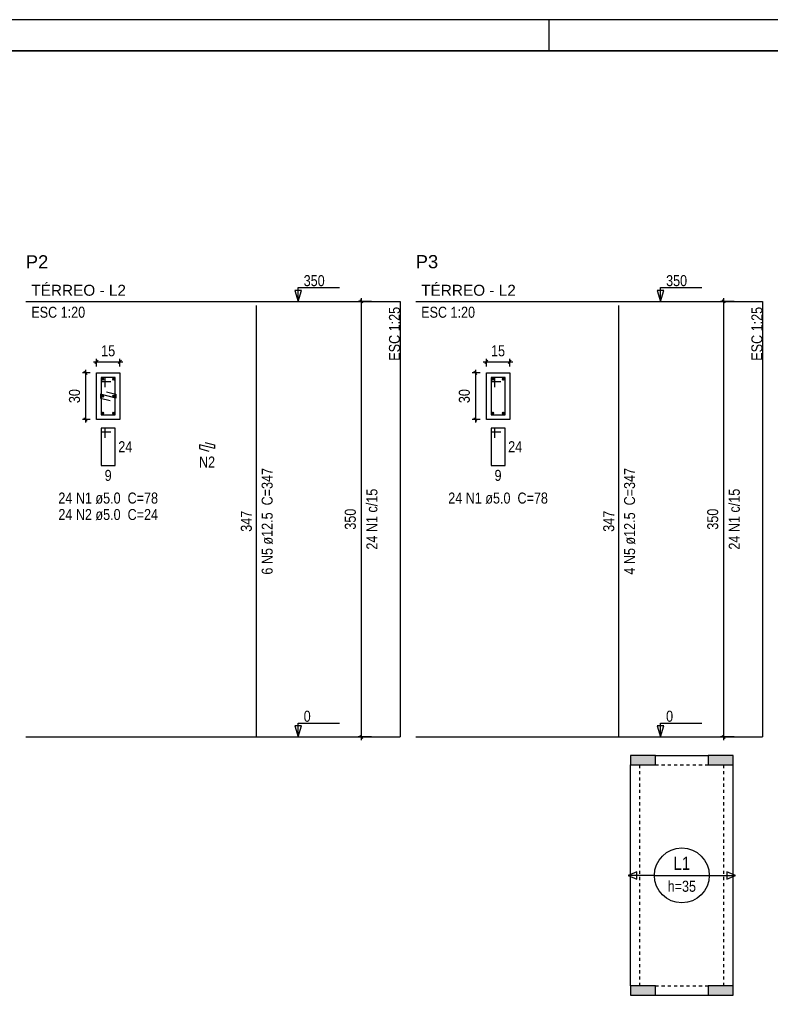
# Model space of a CAD drawing. Extents: x 1874 to 2462, y -2142 to -2023.
# Tile 62 of 74: x 2298 to 2322, y -2055 to -2023. Entities that reach past the tile are written whole.
import ezdxf

# ---------------------------------------------------------------- set-up
doc = ezdxf.new("R2010")
doc.units = 0
doc.header["$LTSCALE"] = 0.1
doc.header["$MEASUREMENT"] = 0
doc.header["$PDMODE"] = 3
doc.header["$PDSIZE"] = 0.1
doc.linetypes.add('DOT2', pattern=[3.175, 0, -3.175])
doc.layers.get('0').update_dxf_attribs({"linetype": 'CONTINUOUS', "lineweight": 25})
doc.layers.get('DEFPOINTS').update_dxf_attribs({"linetype": 'CONTINUOUS', "lineweight": 25})
for name, color, linetype, lineweight in [('Descrição da armadura', 7, 'CONTINUOUS', 5), ('DT-Barras na forma', 20, 'CONTINUOUS', 30), ('DT-Barras no corte', 20, 'CONTINUOUS', 5), ('DT-Barras rebatidas', 20, 'CONTINUOUS', 30), ('DT-Cotas', 1, 'CONTINUOUS', 9), ('DT-Forma', 130, 'CONTINUOUS', 30), ('DT-Pontilhado', 3, 'CONTINUOUS', 25), ('DT-Textos', 7, 'CONTINUOUS', 25), ('DT-Título', 7, 'CONTINUOUS', 25), ('FO-Hachuras dos pilares', 80, 'CONTINUOUS', 25), ('FO-PILARES', 160, 'CONTINUOUS', 30), ('FO-VIGAS', 130, 'CONTINUOUS', 30), ('Textos armaduras', 7, 'CONTINUOUS', 5)]:
    doc.layers.add(name, color=color, linetype=linetype, lineweight=lineweight)
doc.layers.add('XX-CARIMBO', color=9, linetype='CONTINUOUS')
doc.layers.add('XX-FOLHA', color=253, linetype='CONTINUOUS')
doc.styles.add('ARIAL', font='arial.ttf')
doc.styles.add('ArialNarrow', font='ARIALN.TTF')
doc.dimstyles.new('UM_20.000000', dxfattribs={"dimtxt": 0.18, "dimasz": 0.1, "dimexe": 0.1, "dimexo": 0.2, "dimgap": 0, "dimtad": 1, "dimtih": 1, "dimtoh": 1, "dimdec": 0, "dimlfac": 20, "dimzin": 0, "dimdsep": 46, "dimtxsty": 'Standard', "dimblk": 'CLOSED', "dimblk1": 'CLOSED', "dimblk2": 'CLOSED', "dimcen": 0.09, "dimdle": 0.1, "dimadec": 0, "dimazin": 2, "dimtfac": 1, "dimtdec": 4, "dimtofl": 0, "dimtmove": 0, "dimatfit": 3, "dimldrblk": 'CLOSED', "dimfxl": 1, "dimtolj": 1, "dimarcsym": 0})
doc.dimstyles.new('UM_25.000000', dxfattribs={"dimtxt": 0.18, "dimasz": 0.1, "dimexe": 0.1, "dimexo": 0.2, "dimgap": 0, "dimtad": 1, "dimtih": 1, "dimtoh": 1, "dimdec": 0, "dimlfac": 25, "dimzin": 0, "dimdsep": 46, "dimtxsty": 'Standard', "dimblk": 'CLOSED', "dimblk1": 'CLOSED', "dimblk2": 'CLOSED', "dimcen": 0.09, "dimdle": 0.1, "dimadec": 0, "dimazin": 2, "dimtfac": 1, "dimtdec": 4, "dimtofl": 0, "dimtmove": 0, "dimatfit": 3, "dimldrblk": 'CLOSED', "dimfxl": 1, "dimtolj": 1, "dimarcsym": 0})

# ---------------------------------------------------------------- blocks, each defined once
blk = doc.blocks.new('_OBLIQUE')
at = {"color": 0, "linetype": 'ByBlock', "lineweight": -2}
blk.add_line((-0.5, -0.5), (0.5, 0.5), dxfattribs=at)
blk = doc.blocks.new('*D4388')
at = {"layer": 'DEFPOINTS', "color": 0, "transparency": 16777216}
for p in [(2300.128, -2034.594), (2299.775, -2036.094), (2300.128, -2036.094)]:
    blk.add_point(p, dxfattribs=at)
at = {"layer": 'DT-Cotas', "color": 0, "lineweight": -2, "transparency": 16777216}
for p, q in [((2299.775, -2034.494), (2299.775, -2036.194)), ((2299.928, -2034.594), (2299.675, -2034.594)), ((2299.928, -2036.094), (2299.675, -2036.094))]:
    blk.add_line(p, q, dxfattribs=at)
at = {"layer": 'DT-Cotas', "color": 0, "lineweight": -2, "transparency": 16777216, "xscale": 0.1, "yscale": 0.1, "zscale": 0.1}
for p, rotation in [((2299.775, -2034.594), 90), ((2299.775, -2036.094), 270)]:
    blk.add_blockref('_OBLIQUE', p, dxfattribs=dict(at, rotation=rotation))
at = {"layer": 'DT-Cotas', "transparency": 16777216, "insert": (2299.422, -2035.344), "char_height": 0.353, "attachment_point": 5, "rotation": 90, "style": 'ArialNarrow'}
blk.add_mtext('\\A1;30', dxfattribs=at)
blk = doc.blocks.new('*D4389')
at = {"layer": 'DEFPOINTS', "color": 0, "transparency": 16777216}
for p in [(2300.878, -2034.241), (2300.128, -2034.594), (2300.878, -2034.594)]:
    blk.add_point(p, dxfattribs=at)
at = {"layer": 'DT-Cotas', "color": 0, "lineweight": -2, "transparency": 16777216}
for p, q in [((2300.128, -2034.394), (2300.128, -2034.141)), ((2300.878, -2034.394), (2300.878, -2034.141)), ((2300.028, -2034.241), (2300.978, -2034.241))]:
    blk.add_line(p, q, dxfattribs=at)
at = {"layer": 'DT-Cotas', "color": 0, "lineweight": -2, "transparency": 16777216, "xscale": 0.1, "yscale": 0.1, "zscale": 0.1, "rotation": 180}
blk.add_blockref('_OBLIQUE', (2300.128, -2034.241), dxfattribs=at)
at = {"layer": 'DT-Cotas', "color": 0, "lineweight": -2, "transparency": 16777216, "xscale": 0.1, "yscale": 0.1, "zscale": 0.1}
blk.add_blockref('_OBLIQUE', (2300.878, -2034.241), dxfattribs=at)
at = {"layer": 'DT-Cotas', "transparency": 16777216, "insert": (2300.503, -2033.888), "char_height": 0.353, "attachment_point": 5, "rotation": 0.0057, "style": 'ArialNarrow'}
blk.add_mtext('\\A1;15', dxfattribs=at)
blk = doc.blocks.new('*D4390')
at = {"layer": 'DEFPOINTS', "color": 0, "transparency": 16777216}
for p in [(2308.639, -2032.299), (2309.169, -2032.299), (2309.169, -2046.299)]:
    blk.add_point(p, dxfattribs=at)
at = {"layer": 'DT-Cotas', "color": 0, "lineweight": -2, "transparency": 16777216}
for p, q in [((2308.969, -2032.299), (2308.539, -2032.299)), ((2308.639, -2046.399), (2308.639, -2032.199)), ((2308.969, -2046.299), (2308.539, -2046.299))]:
    blk.add_line(p, q, dxfattribs=at)
at = {"layer": 'DT-Cotas', "color": 0, "lineweight": -2, "transparency": 16777216, "xscale": 0.1, "yscale": 0.1, "zscale": 0.1}
for p, rotation in [((2308.639, -2032.299), 90), ((2308.639, -2046.299), 270)]:
    blk.add_blockref('_OBLIQUE', p, dxfattribs=dict(at, rotation=rotation))
at = {"layer": 'DT-Cotas', "transparency": 16777216, "insert": (2308.286, -2039.299), "char_height": 0.353, "attachment_point": 5, "rotation": 90, "style": 'ArialNarrow'}
blk.add_mtext('\\A1;350', dxfattribs=at)
blk = doc.blocks.new('*D4391')
at = {"layer": 'DEFPOINTS', "color": 0, "transparency": 16777216}
for p in [(2308.639, -2032.299), (2309.169, -2032.299), (2309.169, -2046.299)]:
    blk.add_point(p, dxfattribs=at)
at = {"layer": 'DT-Cotas', "color": 0, "lineweight": -2, "transparency": 16777216}
for p, q in [((2308.969, -2032.299), (2308.539, -2032.299)), ((2308.639, -2046.399), (2308.639, -2032.199)), ((2308.969, -2046.299), (2308.539, -2046.299))]:
    blk.add_line(p, q, dxfattribs=at)
at = {"layer": 'DT-Cotas', "color": 0, "lineweight": -2, "transparency": 16777216, "xscale": 0.1, "yscale": 0.1, "zscale": 0.1}
for p, rotation in [((2308.639, -2032.299), 90), ((2308.639, -2046.299), 270)]:
    blk.add_blockref('_OBLIQUE', p, dxfattribs=dict(at, rotation=rotation))
blk = doc.blocks.new('*D4392')
at = {"layer": 'DEFPOINTS', "color": 0, "transparency": 16777216}
for p in [(2312.657, -2034.594), (2312.304, -2036.094), (2312.657, -2036.094)]:
    blk.add_point(p, dxfattribs=at)
at = {"layer": 'DT-Cotas', "color": 0, "lineweight": -2, "transparency": 16777216}
for p, q in [((2312.304, -2034.494), (2312.304, -2036.194)), ((2312.457, -2034.594), (2312.204, -2034.594)), ((2312.457, -2036.094), (2312.204, -2036.094))]:
    blk.add_line(p, q, dxfattribs=at)
at = {"layer": 'DT-Cotas', "color": 0, "lineweight": -2, "transparency": 16777216, "xscale": 0.1, "yscale": 0.1, "zscale": 0.1}
for p, rotation in [((2312.304, -2034.594), 90), ((2312.304, -2036.094), 270)]:
    blk.add_blockref('_OBLIQUE', p, dxfattribs=dict(at, rotation=rotation))
at = {"layer": 'DT-Cotas', "transparency": 16777216, "insert": (2311.951, -2035.344), "char_height": 0.353, "attachment_point": 5, "rotation": 90, "style": 'ArialNarrow'}
blk.add_mtext('\\A1;30', dxfattribs=at)
blk = doc.blocks.new('*D4393')
at = {"layer": 'DEFPOINTS', "color": 0, "transparency": 16777216}
for p in [(2313.407, -2034.241), (2312.657, -2034.594), (2313.407, -2034.594)]:
    blk.add_point(p, dxfattribs=at)
at = {"layer": 'DT-Cotas', "color": 0, "lineweight": -2, "transparency": 16777216}
for p, q in [((2312.657, -2034.394), (2312.657, -2034.141)), ((2313.407, -2034.394), (2313.407, -2034.141)), ((2312.557, -2034.241), (2313.507, -2034.241))]:
    blk.add_line(p, q, dxfattribs=at)
at = {"layer": 'DT-Cotas', "color": 0, "lineweight": -2, "transparency": 16777216, "xscale": 0.1, "yscale": 0.1, "zscale": 0.1, "rotation": 180}
blk.add_blockref('_OBLIQUE', (2312.657, -2034.241), dxfattribs=at)
at = {"layer": 'DT-Cotas', "color": 0, "lineweight": -2, "transparency": 16777216, "xscale": 0.1, "yscale": 0.1, "zscale": 0.1}
blk.add_blockref('_OBLIQUE', (2313.407, -2034.241), dxfattribs=at)
at = {"layer": 'DT-Cotas', "transparency": 16777216, "insert": (2313.032, -2033.888), "char_height": 0.353, "attachment_point": 5, "rotation": 0.0057, "style": 'ArialNarrow'}
blk.add_mtext('\\A1;15', dxfattribs=at)
blk = doc.blocks.new('*D4394')
at = {"layer": 'DEFPOINTS', "color": 0, "transparency": 16777216}
for p in [(2320.286, -2032.299), (2320.816, -2032.299), (2320.816, -2046.299)]:
    blk.add_point(p, dxfattribs=at)
at = {"layer": 'DT-Cotas', "color": 0, "lineweight": -2, "transparency": 16777216}
for p, q in [((2320.616, -2032.299), (2320.186, -2032.299)), ((2320.286, -2046.399), (2320.286, -2032.199)), ((2320.616, -2046.299), (2320.186, -2046.299))]:
    blk.add_line(p, q, dxfattribs=at)
at = {"layer": 'DT-Cotas', "color": 0, "lineweight": -2, "transparency": 16777216, "xscale": 0.1, "yscale": 0.1, "zscale": 0.1}
for p, rotation in [((2320.286, -2032.299), 90), ((2320.286, -2046.299), 270)]:
    blk.add_blockref('_OBLIQUE', p, dxfattribs=dict(at, rotation=rotation))
at = {"layer": 'DT-Cotas', "transparency": 16777216, "insert": (2319.933, -2039.299), "char_height": 0.353, "attachment_point": 5, "rotation": 90, "style": 'ArialNarrow'}
blk.add_mtext('\\A1;350', dxfattribs=at)
blk = doc.blocks.new('Aprovacao A-1_SC')
at = {"layer": 'XX-CARIMBO', "ltscale": 0.5}
blk.add_line((840, 594), (0, 594), dxfattribs=at)
at = {"layer": 'XX-FOLHA', "ltscale": 0.5}
blk.add_line((210, 594), (210, 584), dxfattribs=at)
blk.add_line((210, 594), (210, 584), dxfattribs=at)
at = {"layer": 'XX-FOLHA', "ltscale": 0.5, "const_width": 0.5}
blk.add_lwpolyline([(25, 584), (25, 10), (830, 10), (830, 584), (25, 584)], dxfattribs=at)

msp = doc.modelspace()

# ---------------------------------------------------------------- hatches: boundary and pattern name
at = {"layer": 'FO-Hachuras dos pilares', "linetype": 'Continuous'}
for points in [[(2317.2883, -2046.899), (2317.2883, -2047.049), (2317.2883, -2047.199), (2317.6883, -2047.199), (2318.0883, -2047.199), (2318.0883, -2047.049), (2318.0883, -2046.899), (2317.6883, -2046.899)], [(2319.7883, -2046.899), (2319.7883, -2047.049), (2319.7883, -2047.199), (2320.1883, -2047.199), (2320.5883, -2047.199), (2320.5883, -2047.049), (2320.5883, -2046.899), (2320.1883, -2046.899)], [(2317.2883, -2054.299), (2317.2883, -2054.449), (2317.2883, -2054.599), (2317.6883, -2054.599), (2318.0883, -2054.599), (2318.0883, -2054.449), (2318.0883, -2054.299), (2317.6883, -2054.299)], [(2319.7883, -2054.299), (2319.7883, -2054.449), (2319.7883, -2054.599), (2320.1883, -2054.599), (2320.5883, -2054.599), (2320.5883, -2054.449), (2320.5883, -2054.299), (2320.1883, -2054.299)]]:
    msp.add_hatch(color=256, dxfattribs=at).paths.add_polyline_path(points)

# ---------------------------------------------------------------- linework, layer by layer
at = {"layer": 'DT-Barras na forma'}
for points in [[(2300.4026, -2035.056), (2300.4026, -2034.7435), (2300.2776, -2034.7435), (2300.2776, -2035.9435), (2300.7276, -2035.9435), (2300.7276, -2034.7435), (2300.2776, -2034.7435), (2300.2776, -2034.8685), (2300.5901, -2034.8685)], [(2312.9323, -2035.056), (2312.9323, -2034.7435), (2312.8073, -2034.7435), (2312.8073, -2035.9435), (2313.2573, -2035.9435), (2313.2573, -2034.7435), (2312.8073, -2034.7435), (2312.8073, -2034.8685), (2313.1198, -2034.8685)], [(2300.4437, -2035.2034), (2300.7464, -2035.281), (2300.7464, -2035.406), (2300.2589, -2035.281), (2300.2589, -2035.406), (2300.5616, -2035.4836)]]:
    msp.add_lwpolyline(points, dxfattribs=at)
at = {"layer": 'DT-Barras no corte'}
for p, q in [((2300.3026, -2034.831), (2300.3651, -2034.7685)), ((2300.3026, -2034.7685), (2300.3651, -2034.831)), ((2300.6401, -2034.831), (2300.7026, -2034.7685)), ((2300.6401, -2034.7685), (2300.7026, -2034.831)), ((2312.8323, -2034.831), (2312.8948, -2034.7685)), ((2312.8323, -2034.7685), (2312.8948, -2034.831)), ((2313.1698, -2034.831), (2313.2323, -2034.7685)), ((2313.1698, -2034.7685), (2313.2323, -2034.831)), ((2300.3026, -2035.3748), (2300.3651, -2035.3123)), ((2300.3026, -2035.3123), (2300.3651, -2035.3748)), ((2300.6401, -2035.3748), (2300.7026, -2035.3123)), ((2300.6401, -2035.3123), (2300.7026, -2035.3748)), ((2300.3026, -2035.9185), (2300.3651, -2035.856)), ((2300.3026, -2035.856), (2300.3651, -2035.9185)), ((2300.6401, -2035.9185), (2300.7026, -2035.856)), ((2300.6401, -2035.856), (2300.7026, -2035.9185)), ((2312.8323, -2035.9185), (2312.8948, -2035.856)), ((2312.8323, -2035.856), (2312.8948, -2035.9185)), ((2313.1698, -2035.9185), (2313.2323, -2035.856)), ((2313.1698, -2035.856), (2313.2323, -2035.9185))]:
    msp.add_line(p, q, dxfattribs=at)
for centre in [(2300.3339, -2034.7998), (2300.6714, -2034.7998), (2312.8635, -2034.7998), (2313.201, -2034.7998), (2300.3339, -2035.3435), (2300.6714, -2035.3435), (2300.3339, -2035.8873), (2300.6714, -2035.8873), (2312.8635, -2035.8873), (2313.201, -2035.8873)]:
    msp.add_circle(centre, 0.0312, dxfattribs=at)
at = {"layer": 'DT-Barras rebatidas'}
for p, q in [((2305.2681, -2046.299), (2305.2681, -2032.435)), ((2316.9153, -2046.299), (2316.9153, -2032.435)), ((2300.4026, -2036.37), (2300.2776, -2036.37)), ((2300.2776, -2036.37), (2300.2776, -2037.57)), ((2300.7276, -2036.37), (2300.2776, -2036.37)), ((2300.2776, -2036.37), (2300.2776, -2036.495)), ((2300.4026, -2036.6825), (2300.4026, -2036.37)), ((2300.7276, -2037.57), (2300.7276, -2036.37)), ((2312.9323, -2036.37), (2312.8073, -2036.37)), ((2312.8073, -2036.37), (2312.8073, -2037.57)), ((2313.2573, -2036.37), (2312.8073, -2036.37)), ((2312.8073, -2036.37), (2312.8073, -2036.495)), ((2312.9323, -2036.6825), (2312.9323, -2036.37)), ((2313.2573, -2037.57), (2313.2573, -2036.37)), ((2300.2776, -2036.495), (2300.5901, -2036.495)), ((2312.8073, -2036.495), (2313.1198, -2036.495)), ((2303.9234, -2037.0325), (2303.4359, -2036.9075)), ((2303.4359, -2036.9075), (2303.4359, -2037.0325)), ((2303.4359, -2037.0325), (2303.7386, -2037.1101)), ((2303.6207, -2036.8299), (2303.9234, -2036.9075)), ((2303.9234, -2036.9075), (2303.9234, -2037.0325)), ((2300.2776, -2037.57), (2300.7276, -2037.57)), ((2312.8073, -2037.57), (2313.2573, -2037.57))]:
    msp.add_line(p, q, dxfattribs=at)
at = {"layer": 'DT-Forma'}
for points in [[(2300.1276, -2036.0935), (2300.1276, -2034.5935), (2300.8776, -2034.5935), (2300.8776, -2036.0935), (2300.1276, -2036.0935)], [(2312.6573, -2036.0935), (2312.6573, -2034.5935), (2313.4073, -2034.5935), (2313.4073, -2036.0935), (2312.6573, -2036.0935)]]:
    msp.add_lwpolyline(points, close=True, dxfattribs=at)
at = {"layer": 'DT-Pontilhado', "ltscale": 0.05}
for p, q in [((2297.8551, -2032.299), (2309.8848, -2032.299)), ((2309.8848, -2032.299), (2309.8848, -2046.299)), ((2310.3848, -2032.299), (2321.5319, -2032.299)), ((2321.5319, -2032.299), (2321.5319, -2046.299)), ((2297.8551, -2046.299), (2309.8848, -2046.299)), ((2310.3848, -2046.299), (2321.5319, -2046.299))]:
    msp.add_line(p, q, dxfattribs=at)
at = {"layer": 'DT-Textos'}
for p, q in [((2317.491, -2050.6314), (2317.2086, -2050.749)), ((2317.491, -2050.8667), (2317.491, -2050.6314)), ((2320.668, -2050.749), (2320.3856, -2050.6314)), ((2320.3856, -2050.6314), (2320.3856, -2050.8667)), ((2317.2086, -2050.749), (2317.491, -2050.8667)), ((2318.0558, -2050.749), (2319.8208, -2050.749)), ((2320.3856, -2050.8667), (2320.668, -2050.749))]:
    msp.add_line(p, q, dxfattribs=at)
for points in [[(2306.6095, -2032.299), (2306.7154, -2031.946), (2306.5036, -2031.946), (2306.6095, -2032.299), (2306.6095, -2031.8578), (2307.9333, -2031.8578)], [(2318.2567, -2032.299), (2318.3626, -2031.946), (2318.1508, -2031.946), (2318.2567, -2032.299), (2318.2567, -2031.8578), (2319.5804, -2031.8578)], [(2306.6095, -2046.299), (2306.7154, -2045.946), (2306.5036, -2045.946), (2306.6095, -2046.299), (2306.6095, -2045.8578), (2307.9333, -2045.8578)], [(2318.2567, -2046.299), (2318.3626, -2045.946), (2318.1508, -2045.946), (2318.2567, -2046.299), (2318.2567, -2045.8578), (2319.5804, -2045.8578)], [(2318.0558, -2050.749), (2317.2086, -2050.749)], [(2319.8208, -2050.749), (2320.668, -2050.749)]]:
    msp.add_lwpolyline(points, dxfattribs=at)
msp.add_circle((2318.9383, -2050.749), 0.8825, dxfattribs=at)
at = {"layer": 'FO-PILARES'}
for points in [[(2317.2883, -2046.899), (2317.2883, -2047.049), (2317.2883, -2047.199), (2317.6883, -2047.199), (2318.0883, -2047.199), (2318.0883, -2047.049), (2318.0883, -2046.899), (2317.6883, -2046.899), (2317.2883, -2046.899)], [(2319.7883, -2046.899), (2319.7883, -2047.049), (2319.7883, -2047.199), (2320.1883, -2047.199), (2320.5883, -2047.199), (2320.5883, -2047.049), (2320.5883, -2046.899), (2320.1883, -2046.899), (2319.7883, -2046.899)], [(2317.2883, -2054.299), (2317.2883, -2054.449), (2317.2883, -2054.599), (2317.6883, -2054.599), (2318.0883, -2054.599), (2318.0883, -2054.449), (2318.0883, -2054.299), (2317.6883, -2054.299), (2317.2883, -2054.299)], [(2319.7883, -2054.299), (2319.7883, -2054.449), (2319.7883, -2054.599), (2320.1883, -2054.599), (2320.5883, -2054.599), (2320.5883, -2054.449), (2320.5883, -2054.299), (2320.1883, -2054.299), (2319.7883, -2054.299)]]:
    msp.add_lwpolyline(points, close=True, dxfattribs=at)
at = {"layer": 'FO-VIGAS'}
for p, q in [((2318.0883, -2046.899), (2319.7883, -2046.899)), ((2317.2883, -2054.299), (2317.2883, -2047.199)), ((2320.5883, -2054.299), (2320.5883, -2047.199)), ((2318.0883, -2054.599), (2319.7883, -2054.599))]:
    msp.add_line(p, q, dxfattribs=at)
at = {"layer": 'FO-VIGAS', "linetype": 'DOT2', "ltscale": 0.05}
for p, q in [((2317.5883, -2054.299), (2317.5883, -2047.199)), ((2318.0883, -2047.199), (2319.7883, -2047.199)), ((2320.2883, -2054.299), (2320.2883, -2047.199)), ((2318.0883, -2054.299), (2319.7883, -2054.299))]:
    msp.add_line(p, q, dxfattribs=at)

# ---------------------------------------------------------------- block references
at = {"xscale": 0.1, "yscale": 0.1, "zscale": 0.1}
msp.add_blockref('Aprovacao A-1_SC', (2293.665, -2082.645), dxfattribs=at)

# ---------------------------------------------------------------- texts
at = {"layer": 'Descrição da armadura', "char_height": 0.353, "attachment_point": 8, "line_spacing_factor": 0.9, "style": 'ArialNarrow'}
for s, insert, width in [('N2', (2303.6801, -2037.6399), 0.8472), ('24 N1 ø5.0  C=78', (2300.5031, -2038.8059), 6.7776), ('24 N1 ø5.0  C=78', (2313.0328, -2038.8059), 6.7776), ('24 N2 ø5.0  C=24', (2300.5031, -2039.3349), 6.8176)]:
    msp.add_mtext(s, dxfattribs=dict(at, insert=insert, width=width))
at = {"layer": 'Descrição da armadura', "char_height": 0.353, "attachment_point": 8, "rotation": 90.00021, "line_spacing_factor": 0.9, "style": 'ArialNarrow'}
for s, insert, width in [('6 N5 ø12.5  C=347', (2305.7976, -2039.3674), 7.2012), ('4 N5 ø12.5  C=347', (2317.4443, -2039.3674), 7.2012), ('24 N1 c/15', (2309.1588, -2039.299), 4.276), ('24 N1 c/15', (2320.8059, -2039.299), 4.276)]:
    msp.add_mtext(s, dxfattribs=dict(at, insert=insert, width=width))
at = {"layer": 'DT-Textos', "line_spacing_factor": 0.798}
for s, insert, char_height, width, attachment_point, style in [('350', (2306.7861, -2031.8139), 0.353, 1.2708, 7, 'ArialNarrow'), ('350', (2318.4328, -2031.8139), 0.353, 1.2708, 7, 'ArialNarrow'), ('TÉRREO - L2', (2298.0321, -2032.1229), 0.353, 4.6596, 7, 'ARIAL'), ('TÉRREO - L2', (2310.5618, -2032.1229), 0.353, 4.6596, 7, 'ARIAL'), ('ESC 1:20', (2298.0321, -2032.8289), 0.353, 3.3888, 7, 'ArialNarrow'), ('ESC 1:20', (2310.5618, -2032.8289), 0.353, 3.3888, 7, 'ArialNarrow'), ('0', (2306.7861, -2045.8139), 0.353, 0.4236, 7, 'ArialNarrow'), ('0', (2318.4328, -2045.8139), 0.353, 0.4236, 7, 'ArialNarrow'), ('L1', (2318.9381, -2050.5722), 0.4236, 1.01664, 8, 'ArialNarrow'), ('h=35', (2318.9381, -2051.2785), 0.353, 1.6944, 8, 'ArialNarrow')]:
    msp.add_mtext(s, dxfattribs=dict(at, insert=insert, char_height=char_height, width=width, attachment_point=attachment_point, style=style))
at = {"layer": 'DT-Textos', "char_height": 0.353, "width": 3.3888, "attachment_point": 9, "rotation": 90.00021, "line_spacing_factor": 0.798, "style": 'ArialNarrow'}
for insert in [(2309.8846, -2032.4754), (2321.5323, -2032.4754)]:
    msp.add_mtext('ESC 1:25', dxfattribs=dict(at, insert=insert))
at = {"layer": 'DT-Título', "char_height": 0.4236, "width": 1.01664, "attachment_point": 7, "line_spacing_factor": 0.798, "style": 'ARIAL'}
for s, insert in [('P2', (2297.8551, -2031.2396)), ('P3', (2310.3848, -2031.2396))]:
    msp.add_mtext(s, dxfattribs=dict(at, insert=insert))
at = {"layer": 'Textos armaduras', "char_height": 0.353, "line_spacing_factor": 0.9, "style": 'ArialNarrow'}
for s, insert, width, attachment_point in [('24', (2300.8276, -2036.7935), 1.2472, 1), ('24', (2313.3573, -2036.7935), 1.2472, 1), ('9', (2300.5026, -2037.7139), 0.8236, 2), ('9', (2313.0323, -2037.7139), 0.8236, 2)]:
    msp.add_mtext(s, dxfattribs=dict(at, insert=insert, width=width, attachment_point=attachment_point))
at = {"layer": 'Textos armaduras', "char_height": 0.353, "width": 1.6708, "attachment_point": 8, "rotation": 90.00021, "line_spacing_factor": 0.9, "style": 'ArialNarrow'}
for insert in [(2305.1242, -2039.367), (2316.7714, -2039.367)]:
    msp.add_mtext('347', dxfattribs=dict(at, insert=insert))

# ---------------------------------------------------------------- dimensions: what is measured, and where the dimension line sits
at = {"layer": 'DT-Cotas'}
for base, p1, p2, dimstyle, override, picture, middle in [((2308.6393, -2032.299), (2309.1688, -2046.299), (2309.1688, -2032.299), 'UM_25.000000', {"dimtxt": 0.353, "dimasz": 0.1, "dimexe": 0.1, "dimexo": 0.2, "dimtad": 1, "dimtih": 0, "dimtoh": 0, "dimdec": 1, "dimlfac": 25, "dimzin": 8, "dimtxsty": 'ArialNarrow', "dimblk": 'OBLIQUE', "dimblk1": 'OBLIQUE', "dimblk2": 'OBLIQUE', "dimsah": 1, "dimdle": 0.1, "dimse1": 0, "dimse2": 0, "dimclrt": 256, "dimadec": 1, "dimazin": 3, "dimtmove": 2, "dimldrblk": 'OBLIQUE'}, '*D4390', (2308.2863, -2039.299)), ((2320.2864, -2032.299), (2320.8159, -2046.299), (2320.8159, -2032.299), 'UM_25.000000', {"dimtxt": 0.353, "dimasz": 0.1, "dimexe": 0.1, "dimexo": 0.2, "dimtad": 1, "dimtih": 0, "dimtoh": 0, "dimdec": 1, "dimlfac": 25, "dimzin": 8, "dimtxsty": 'ArialNarrow', "dimblk": 'OBLIQUE', "dimblk1": 'OBLIQUE', "dimblk2": 'OBLIQUE', "dimsah": 1, "dimdle": 0.1, "dimse1": 0, "dimse2": 0, "dimclrt": 256, "dimadec": 1, "dimazin": 3, "dimtmove": 2, "dimldrblk": 'OBLIQUE'}, '*D4394', (2319.9334, -2039.299)), ((2299.7746, -2036.0935), (2300.1276, -2034.5935), (2300.1276, -2036.0935), 'UM_20.000000', {"dimtxt": 0.353, "dimasz": 0.1, "dimexe": 0.1, "dimexo": 0.2, "dimtad": 1, "dimtih": 0, "dimtoh": 0, "dimdec": 1, "dimlfac": 20, "dimzin": 8, "dimtxsty": 'ArialNarrow', "dimblk": 'OBLIQUE', "dimblk1": 'OBLIQUE', "dimblk2": 'OBLIQUE', "dimsah": 1, "dimdle": 0.1, "dimse1": 0, "dimse2": 0, "dimclrt": 256, "dimadec": 1, "dimazin": 3, "dimtmove": 2, "dimldrblk": 'OBLIQUE'}, '*D4388', (2299.4216, -2035.3435)), ((2312.3043, -2036.0935), (2312.6573, -2034.5935), (2312.6573, -2036.0935), 'UM_20.000000', {"dimtxt": 0.353, "dimasz": 0.1, "dimexe": 0.1, "dimexo": 0.2, "dimtad": 1, "dimtih": 0, "dimtoh": 0, "dimdec": 1, "dimlfac": 20, "dimzin": 8, "dimtxsty": 'ArialNarrow', "dimblk": 'OBLIQUE', "dimblk1": 'OBLIQUE', "dimblk2": 'OBLIQUE', "dimsah": 1, "dimdle": 0.1, "dimse1": 0, "dimse2": 0, "dimclrt": 256, "dimadec": 1, "dimazin": 3, "dimtmove": 2, "dimldrblk": 'OBLIQUE'}, '*D4392', (2311.9513, -2035.3435))]:
    dim = msp.add_linear_dim(base=base, p1=p1, p2=p2, angle=90, dimstyle=dimstyle, override=override, dxfattribs=at)
    dim.commit()
    dim.dimension.update_dxf_attribs({"geometry": picture, "text_midpoint": middle, "dimtype": 160, "text_rotation": 90})
dim = msp.add_linear_dim(base=(2308.6393, -2032.299), p1=(2309.1688, -2046.299), p2=(2309.1688, -2032.299), angle=90, text=' ', dimstyle='UM_25.000000', override={"dimtxt": 0.353, "dimasz": 0.1, "dimexe": 0.1, "dimexo": 0.2, "dimtad": 1, "dimtih": 0, "dimtoh": 0, "dimdec": 1, "dimlfac": 25, "dimzin": 8, "dimtxsty": 'ArialNarrow', "dimblk": 'OBLIQUE', "dimblk1": 'OBLIQUE', "dimblk2": 'OBLIQUE', "dimsah": 1, "dimdle": 0.1, "dimse1": 0, "dimse2": 0, "dimclrt": 7, "dimadec": 1, "dimazin": 3, "dimtmove": 2, "dimldrblk": 'OBLIQUE'}, dxfattribs=at)
dim.commit()
dim.dimension.update_dxf_attribs({"geometry": '*D4391', "text_midpoint": (2308.4628, -2039.299), "dimtype": 160, "text_rotation": 90})
for base, p1, p2, picture, middle in [((2300.8776, -2034.2405), (2300.1276, -2034.5935), (2300.8776, -2034.5935), '*D4389', (2300.5026, -2033.8875)), ((2313.4073, -2034.2405), (2312.6573, -2034.5935), (2313.4073, -2034.5935), '*D4393', (2313.0323, -2033.8875))]:
    dim = msp.add_linear_dim(base=base, p1=p1, p2=p2, dimstyle='UM_20.000000', override={"dimtxt": 0.353, "dimasz": 0.1, "dimexe": 0.1, "dimexo": 0.2, "dimtad": 1, "dimtih": 0, "dimtoh": 0, "dimdec": 1, "dimlfac": 20, "dimzin": 8, "dimtxsty": 'ArialNarrow', "dimblk": 'OBLIQUE', "dimblk1": 'OBLIQUE', "dimblk2": 'OBLIQUE', "dimsah": 1, "dimdle": 0.1, "dimse1": 0, "dimse2": 0, "dimclrt": 256, "dimadec": 1, "dimazin": 3, "dimtmove": 2, "dimldrblk": 'OBLIQUE'}, dxfattribs=at)
    dim.commit()
    dim.dimension.update_dxf_attribs({"geometry": picture, "text_midpoint": middle, "dimtype": 160, "text_rotation": 0.00573})

doc.saveas('drawing.dxf')
